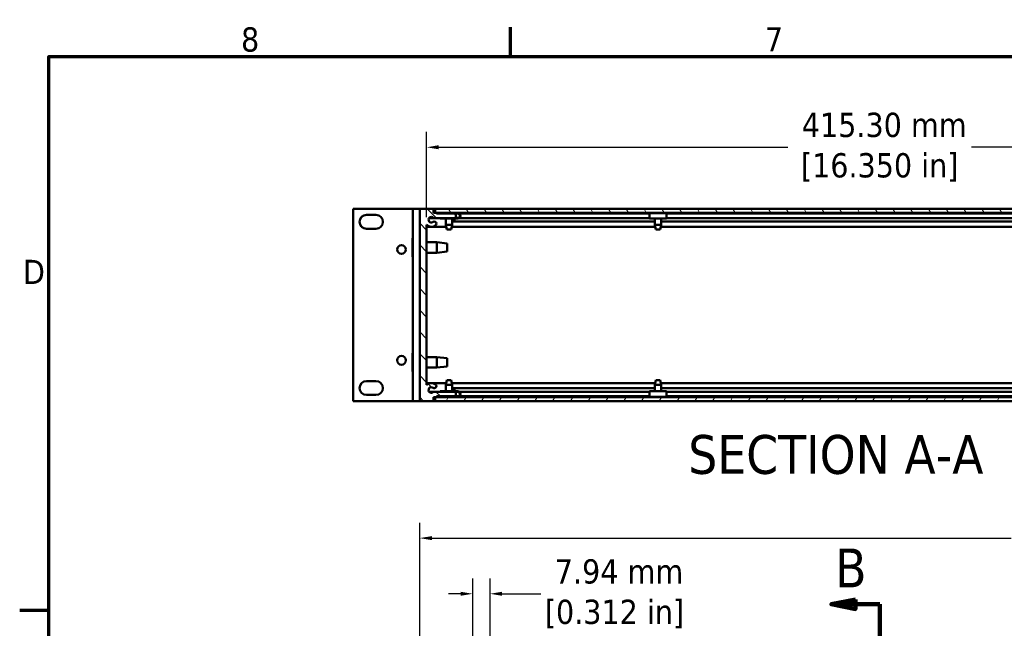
# Model space of a CAD drawing. Header units: millimetres. Extents: x 6 to 1913, y 34 to 1208.
# Tile 6 of 19: x 15 to 466, y 923 to 1202. Entities that reach past the tile are written whole.
import ezdxf

# ---------------------------------------------------------------- set-up
doc = ezdxf.new("R2010")
doc.units = ezdxf.units.MM
doc.header["$LTSCALE"] = 2.222222
doc.linetypes.add('DOUBLE_DASH_CHAIN', pattern=[1.2403, 0.6614, -0.0827, 0.1654, -0.0827, 0.1654, -0.0827])
for name, color, linetype, lineweight in [('Border (ANSI)', 7, 'Continuous', 70), ('Dimension (ANSI)', 7, 'Continuous', 25), ('Hatch (ANSI)', 7, 'Continuous', 18), ('Section Line (ANSI)', 7, 'DOUBLE_DASH_CHAIN', 100), ('Symbol (ANSI)', 7, 'Continuous', 25), ('Visible (ANSI)', 7, 'Continuous', 50)]:
    doc.layers.add(name, color=color, linetype=linetype, lineweight=lineweight)
doc.styles.add('Label Text (ANSI)', font='tahoma.ttf')
doc.styles.add('Note Text (ANSI)', font='tahoma.ttf')
doc.dimstyles.new('Default - mm (ANSI)', dxfattribs={"dimscale": 2.222222, "dimtxt": 5, "dimasz": 2.5, "dimexe": 3.175, "dimexo": 1.6002, "dimgap": 0.8, "dimtad": 0, "dimtih": 1, "dimtoh": 1, "dimrnd": 1e-08, "dimzin": 0, "dimdsep": 46, "dimtxsty": 'Note Text (ANSI)', "dimcen": 0.09, "dimdle": 10, "dimclrd": 256, "dimclre": 256, "dimclrt": 256, "dimadec": 1, "dimazin": 0, "dimtfac": 0.6096, "dimtofl": 0, "dimtmove": 0, "dimatfit": 3, "dimldrblk": 'Filled-1', "dimfxl": 1, "dimtolj": 1, "dimtzin": 0, "dimlwd": -1, "dimlwe": -1, "dimarcsym": 0})

# ---------------------------------------------------------------- blocks, each defined once
blk = doc.blocks.new('Borders Default Border')
at = {"layer": 'Border (ANSI)'}
for p, q in [((107.95, 533.4), (107.95, 539.42)), ((12.7, 419.1), (6.68, 419.1))]:
    blk.add_line(p, q, dxfattribs=at)
at = {"layer": 'Border (ANSI)', "flags": 128}
blk.add_lwpolyline([(12.7, 25.4), (12.7, 533.4), (850.9, 533.4), (850.9, 25.4), (12.7, 25.4)], dxfattribs=at)
at = {"layer": 'Border (ANSI)', "char_height": 5, "attachment_point": 7, "style": 'Note Text (ANSI)'}
for s, insert in [('8', (52.34, 534.3)), ('7', (160.38, 534.42)), ('D', (7.35, 486.45))]:
    blk.add_mtext(s, dxfattribs=dict(at, insert=insert))
blk = doc.blocks.new('2dTransSection1')
at = {"layer": 'Section Line (ANSI)', "linetype": 'Continuous'}
for p, q in [((179.06, 421.4), (174.06, 420.4)), ((179.06, 420.4), (174.06, 420.4)), ((174.06, 420.4), (179.06, 419.4)), ((179.06, 419.4), (179.06, 421.4)), ((184.06, 420.4), (179.06, 420.4)), ((184.06, 420.4), (184.06, 404.83)), ((184.06, 216.94), (184.06, 201.37)), ((179.06, 202.37), (174.06, 201.37)), ((179.06, 201.37), (174.06, 201.37)), ((174.06, 201.37), (179.06, 200.37)), ((179.06, 200.37), (179.06, 202.37)), ((184.06, 201.37), (179.06, 201.37))]:
    blk.add_line(p, q, dxfattribs=at)
at = {"layer": 'Section Line (ANSI)', "linetype": 'DOUBLE_DASH_CHAIN', "ltscale": 23.434589}
blk.add_line((184.06, 420.4), (184.06, 201.37), dxfattribs=at)
at = {"layer": 'Section Line (ANSI)', "linetype": 'Continuous', "flags": 128}
for points in [[(179.06, 421.4), (174.06, 420.4), (179.06, 419.4), (179.06, 421.4)], [(179.06, 202.37), (174.06, 201.37), (179.06, 200.37), (179.06, 202.37)]]:
    blk.add_lwpolyline(points, dxfattribs=at)
at = {"layer": 'Section Line (ANSI)'}
for points in [[(179.06, 421.4), (174.06, 420.4), (179.06, 419.4), (179.06, 421.4)], [(179.06, 202.37), (174.06, 201.37), (179.06, 200.37), (179.06, 202.37)]]:
    blk.add_solid(points, dxfattribs=at)
at = {"layer": 'Section Line (ANSI)', "char_height": 8, "attachment_point": 7, "style": 'Label Text (ANSI)'}
for insert in [(174.88, 423.9), (174.88, 189.87)]:
    blk.add_mtext('B', dxfattribs=dict(at, insert=insert))
blk = doc.blocks.new('*D17')
at = {"layer": 'Defpoints', "color": 0, "transparency": 16777216}
for p in [(198.2, 964.54), (198.2, 915.65), (619.85, 915.65)]:
    blk.add_point(p, dxfattribs=at)
at = {"layer": 'Dimension (ANSI)', "transparency": 16777216}
for p, q in [((198.2, 919.2), (198.2, 971.59)), ((619.85, 919.2), (619.85, 971.59)), ((203.76, 964.54), (469.22, 964.54)), ((614.3, 964.54), (553.38, 964.54))]:
    blk.add_line(p, q, dxfattribs=at)
for points in [[(203.76, 965.46), (203.76, 963.61), (198.2, 964.54)], [(614.3, 965.46), (614.3, 963.61), (619.85, 964.54)]]:
    blk.add_solid(points, dxfattribs=at)
at = {"layer": 'Dimension (ANSI)', "transparency": 16777216, "insert": (511.3, 964.54), "char_height": 11.1111, "attachment_point": 5, "style": 'Note Text (ANSI)'}
blk.add_mtext('\\A1; 421.65 mm\\P[16.600 in]', dxfattribs=at)
blk = doc.blocks.new('Filled-1')
at = {"color": 0}
for p, q in [((0, 0), (-1, 0.333)), ((-1, 0.333), (-1, -0.333)), ((-1, 0), (0, 0)), ((-1, -0.333), (0, 0))]:
    blk.add_line(p, q, dxfattribs=at)
at = {"color": 0, "flags": 128}
blk.add_lwpolyline([(-1, -0.333), (0, 0), (-1, 0.333), (-1, -0.333)], dxfattribs=at)
at = {"color": 0}
blk.add_solid([(-1, -0.333), (0, 0), (-1, 0.333), (-1, -0.333)], dxfattribs=at)
blk = doc.blocks.new('*D19')
at = {"layer": 'Defpoints', "color": 0, "transparency": 16777216}
for p in [(201.38, 1143.7), (201.38, 1108.14), (616.68, 1108.14)]:
    blk.add_point(p, dxfattribs=at)
at = {"layer": 'Dimension (ANSI)', "transparency": 16777216}
for p, q in [((201.38, 1111.7), (201.38, 1150.76)), ((616.68, 1111.7), (616.68, 1150.76)), ((206.93, 1143.7), (366.94, 1143.7)), ((611.12, 1143.7), (451.11, 1143.7))]:
    blk.add_line(p, q, dxfattribs=at)
for points in [[(206.93, 1144.63), (206.93, 1142.77), (201.38, 1143.7)], [(611.12, 1144.63), (611.12, 1142.77), (616.68, 1143.7)]]:
    blk.add_solid(points, dxfattribs=at)
at = {"layer": 'Dimension (ANSI)', "transparency": 16777216, "insert": (409.03, 1143.7), "char_height": 11.1111, "attachment_point": 5, "style": 'Note Text (ANSI)'}
blk.add_mtext('\\A1; 415.30 mm\\P[16.350 in]', dxfattribs=at)
blk = doc.blocks.new('*D27')
at = {"layer": 'Defpoints', "color": 0, "transparency": 16777216}
for p in [(230.42, 939.02), (222.48, 889.88), (230.42, 889.88)]:
    blk.add_point(p, dxfattribs=at)
at = {"layer": 'Dimension (ANSI)', "transparency": 16777216}
for p, q in [((222.48, 893.44), (222.48, 946.08)), ((230.42, 893.44), (230.42, 946.08)), ((216.92, 939.02), (211.37, 939.02)), ((235.97, 939.02), (253.7, 939.02))]:
    blk.add_line(p, q, dxfattribs=at)
for points in [[(216.92, 939.95), (216.92, 938.1), (222.48, 939.02)], [(235.97, 939.95), (235.97, 938.1), (230.42, 939.02)]]:
    blk.add_solid(points, dxfattribs=at)
at = {"layer": 'Dimension (ANSI)', "transparency": 16777216, "insert": (287.48, 939.02), "char_height": 11.1111, "attachment_point": 5, "style": 'Note Text (ANSI)'}
blk.add_mtext('\\A1; 7.94 mm\\P[0.312 in]', dxfattribs=at)

msp = doc.modelspace()

# ---------------------------------------------------------------- hatches: boundary and pattern name
at = {"layer": 'Hatch (ANSI)'}
h = msp.add_hatch(dxfattribs=at)
h.set_pattern_fill('ANSI31', color=256, scale=56.444444, angle=90, style=0)
h.set_pattern_definition([(135, (0, 0), (-4.98903, -4.98903), [])])
edge = h.paths.add_edge_path()
edge.add_line((198.201, 1027.384), (204.551, 1027.384))
edge.add_line((204.551, 1027.384), (204.551, 1029.213))
edge.add_line((204.551, 1029.213), (205.821, 1029.213))
edge.add_line((205.821, 1029.213), (205.821, 1029.594))
edge.add_line((205.821, 1029.594), (214.711, 1029.594))
edge.add_line((214.711, 1029.594), (214.711, 1031.626))
edge.add_line((214.711, 1031.626), (204.521, 1031.626))
edge.add_ellipse((203.535, 1032.426), major_axis=(0.986, -0.8), ratio=1, start_angle=91.64422, end_angle=360, ccw=False)
edge.add_ellipse((204.885, 1034.191), major_axis=(-0.579, -0.757), ratio=1, start_angle=0, end_angle=179.99995)
edge.add_ellipse((203.535, 1032.426), major_axis=(1.929, 2.522), ratio=1, start_angle=0, end_angle=80.24956)
edge.add_line((201.376, 1034.754), (201.376, 1108.144))
edge.add_ellipse((203.535, 1110.471), major_axis=(-2.16, -2.327), ratio=1, start_angle=0, end_angle=80.27895)
edge.add_ellipse((204.886, 1108.706), major_axis=(0.579, -0.757), ratio=1, start_angle=0, end_angle=52.59229)
edge.add_ellipse((204.885, 1108.706), major_axis=(0.953, 0), ratio=1, start_angle=0, end_angle=127.39855)
edge.add_ellipse((203.535, 1110.472), major_axis=(0.771, -1.009), ratio=1, start_angle=91.64419, end_angle=360, ccw=False)
edge.add_line((204.521, 1111.272), (214.711, 1111.272))
edge.add_line((214.711, 1111.272), (214.711, 1113.304))
edge.add_line((214.711, 1113.304), (205.821, 1113.304))
edge.add_line((205.821, 1113.304), (205.821, 1113.685))
edge.add_line((205.821, 1113.685), (204.551, 1113.685))
edge.add_line((204.551, 1113.685), (204.551, 1115.514))
edge.add_line((204.551, 1115.514), (198.201, 1115.514))
edge.add_line((198.201, 1115.514), (198.201, 1027.384))
h = msp.add_hatch(dxfattribs=at)
h.set_pattern_fill('ANSI31', color=256, scale=56.444444, angle=75, style=0)
h.set_pattern_definition([(120, (0, 0), (-6.11029, -3.527778), [])])
h.paths.add_polyline_path([(205.315, 1115.514), (205.315, 1113.714), (612.765, 1113.714), (612.765, 1115.514)])
h = msp.add_hatch(dxfattribs=at)
h.set_pattern_fill('ANSI31', color=256, scale=56.444444, angle=15, style=0)
h.set_pattern_definition([(60, (0, 0), (-6.11029, 3.527778), [])])
h.paths.add_polyline_path([(612.736, 1027.384), (612.736, 1029.184), (205.286, 1029.184), (205.286, 1027.384)])

# ---------------------------------------------------------------- linework, layer by layer
at = {"layer": 'Visible (ANSI)'}
for p, q in [((167.721, 1115.5), (168.721, 1115.5)), ((167.721, 1027.37), (167.721, 1115.5)), ((194.026, 1115.5), (168.721, 1115.5)), ((195.026, 1115.5), (194.026, 1115.5)), ((195.026, 1115.5), (197.026, 1115.5)), ((195.026, 1027.37), (195.026, 1115.5)), ((198.201, 1115.5), (197.026, 1115.5)), ((204.551, 1115.514), (198.201, 1115.514)), ((198.201, 1115.514), (198.201, 1027.384)), ((204.551, 1113.685), (204.551, 1115.514)), ((204.551, 1115.514), (205.315, 1115.514)), ((205.315, 1115.514), (205.315, 1113.714)), ((612.765, 1115.514), (205.315, 1115.514)), ((173.791, 1112.71), (178.161, 1112.71)), ((202.548, 1111.272), (204.521, 1111.272)), ((204.521, 1111.272), (214.711, 1111.272)), ((205.315, 1113.714), (204.551, 1113.714)), ((205.821, 1113.685), (204.551, 1113.685)), ((205.315, 1113.714), (612.765, 1113.714)), ((205.821, 1113.685), (210.192, 1113.685)), ((205.821, 1113.304), (205.821, 1113.685)), ((214.711, 1113.304), (205.821, 1113.304)), ((207.511, 1113.56), (215.661, 1113.56)), ((207.511, 1113.304), (207.511, 1113.56)), ((207.511, 1111.048), (207.511, 1111.272)), ((215.661, 1111.048), (207.511, 1111.048)), ((210.192, 1113.714), (210.192, 1113.56)), ((210.192, 1111.048), (210.192, 1108.097)), ((213.037, 1113.714), (213.037, 1113.56)), ((213.037, 1113.685), (306.017, 1113.685)), ((213.037, 1111.048), (213.037, 1108.097)), ((214.076, 1111.048), (214.076, 1109.659)), ((214.711, 1111.272), (214.711, 1113.304)), ((215.661, 1113.304), (214.711, 1113.304)), ((214.711, 1111.304), (215.661, 1111.304)), ((216.378, 1111.272), (303.501, 1111.272)), ((216.422, 1113.304), (303.501, 1113.304)), ((303.501, 1113.56), (311.351, 1113.56)), ((303.501, 1111.048), (303.501, 1113.56)), ((303.501, 1111.048), (311.351, 1111.048)), ((306.017, 1113.714), (306.017, 1113.56)), ((306.017, 1111.048), (306.017, 1108.097)), ((308.862, 1113.714), (308.862, 1113.56)), ((308.862, 1113.685), (509.217, 1113.685)), ((308.862, 1111.048), (308.862, 1108.097)), ((311.351, 1113.56), (311.351, 1111.048)), ((311.351, 1113.304), (506.701, 1113.304)), ((311.351, 1111.272), (506.701, 1111.272)), ((178.161, 1106.36), (173.791, 1106.36)), ((201.376, 1034.754), (201.376, 1108.144)), ((201.376, 1107.296), (210.352, 1107.296)), ((210.192, 1108.097), (213.037, 1108.097)), ((210.612, 1105.989), (210.192, 1108.097)), ((212.618, 1105.989), (210.612, 1105.989)), ((212.618, 1105.989), (213.037, 1108.097)), ((212.878, 1107.296), (306.177, 1107.296)), ((213.037, 1109.659), (306.017, 1109.659)), ((306.017, 1108.097), (308.862, 1108.097)), ((306.437, 1105.989), (306.017, 1108.097)), ((308.443, 1105.989), (306.437, 1105.989)), ((308.443, 1105.989), (308.862, 1108.097)), ((308.703, 1107.296), (509.377, 1107.296)), ((308.862, 1109.659), (509.217, 1109.659)), ((194.955, 1093.505), (194.955, 1101.964)), ((194.955, 1101.964), (195.026, 1101.964)), ((201.376, 1100.148), (206.055, 1100.148)), ((206.055, 1095.322), (206.055, 1100.148)), ((210.83, 1099.614), (206.055, 1100.148)), ((210.83, 1099.614), (210.83, 1095.855)), ((194.955, 1093.505), (195.026, 1093.505)), ((201.376, 1095.322), (206.055, 1095.322)), ((210.83, 1095.855), (206.055, 1095.322)), ((194.955, 1040.905), (194.955, 1049.364)), ((194.955, 1049.364), (195.026, 1049.364)), ((201.376, 1047.548), (206.055, 1047.548)), ((206.055, 1042.722), (206.055, 1047.548)), ((210.83, 1047.014), (206.055, 1047.548)), ((210.83, 1047.014), (210.83, 1043.255)), ((201.376, 1042.722), (206.055, 1042.722)), ((210.83, 1043.255), (206.055, 1042.722)), ((194.955, 1040.905), (195.026, 1040.905)), ((173.791, 1036.51), (178.161, 1036.51)), ((201.376, 1035.601), (210.323, 1035.601)), ((210.583, 1036.909), (210.164, 1034.801)), ((213.009, 1034.801), (210.164, 1034.801)), ((210.164, 1031.85), (210.164, 1034.801)), ((210.583, 1036.909), (212.59, 1036.909)), ((212.59, 1036.909), (213.009, 1034.801)), ((212.85, 1035.601), (306.148, 1035.601)), ((213.009, 1031.85), (213.009, 1034.801)), ((306.408, 1036.909), (305.989, 1034.801)), ((308.834, 1034.801), (305.989, 1034.801)), ((305.989, 1031.85), (305.989, 1034.801)), ((306.408, 1036.909), (308.415, 1036.909)), ((308.415, 1036.909), (308.834, 1034.801)), ((308.675, 1035.601), (509.348, 1035.601)), ((308.834, 1031.85), (308.834, 1034.801)), ((178.161, 1030.16), (173.791, 1030.16)), ((202.548, 1031.626), (204.521, 1031.626)), ((214.711, 1031.626), (204.521, 1031.626)), ((204.551, 1027.384), (204.551, 1029.213)), ((204.551, 1029.213), (205.821, 1029.213)), ((204.551, 1029.184), (205.286, 1029.184)), ((612.736, 1029.184), (205.286, 1029.184)), ((205.286, 1029.184), (205.286, 1027.384)), ((205.821, 1029.213), (205.821, 1029.594)), ((205.821, 1029.594), (214.711, 1029.594)), ((205.821, 1029.213), (210.164, 1029.213)), ((207.511, 1031.626), (207.511, 1031.85)), ((207.511, 1031.85), (215.661, 1031.85)), ((207.511, 1029.338), (207.511, 1029.594)), ((215.661, 1029.338), (207.511, 1029.338)), ((210.164, 1029.184), (210.164, 1029.338)), ((213.009, 1033.239), (305.989, 1033.239)), ((213.009, 1029.184), (213.009, 1029.338)), ((213.009, 1029.213), (305.989, 1029.213)), ((214.076, 1033.239), (214.076, 1031.85)), ((214.711, 1029.594), (214.711, 1031.626)), ((215.661, 1031.594), (214.711, 1031.594)), ((214.711, 1029.594), (215.661, 1029.594)), ((216.378, 1031.626), (303.501, 1031.626)), ((216.422, 1029.594), (303.501, 1029.594)), ((311.351, 1031.85), (303.501, 1031.85)), ((303.501, 1029.338), (303.501, 1031.85)), ((311.351, 1029.338), (303.501, 1029.338)), ((305.989, 1029.184), (305.989, 1029.338)), ((308.834, 1033.239), (509.189, 1033.239)), ((308.834, 1029.184), (308.834, 1029.338)), ((308.834, 1029.213), (509.189, 1029.213)), ((311.351, 1031.85), (311.351, 1029.338)), ((311.351, 1031.626), (506.701, 1031.626)), ((311.351, 1029.594), (506.701, 1029.594)), ((167.721, 1027.37), (168.721, 1027.37)), ((194.026, 1027.37), (168.721, 1027.37)), ((195.026, 1027.37), (194.026, 1027.37)), ((195.026, 1027.37), (197.026, 1027.37)), ((198.201, 1027.37), (197.026, 1027.37)), ((198.201, 1027.384), (204.551, 1027.384)), ((198.201, 1027.37), (198.201, 1027.384)), ((205.286, 1027.384), (204.551, 1027.384)), ((205.286, 1027.384), (612.736, 1027.384))]:
    msp.add_line(p, q, dxfattribs=at)
for centre in [(189.819, 1096.835), (189.819, 1046.035)]:
    msp.add_circle(centre, 1.994, dxfattribs=at)
for centre, radius, start, end in [((173.791, 1109.535), 3.175, 90, 270), ((178.161, 1109.535), 3.175, 270, 90), ((203.535, 1110.472), 1.27, 39.05012, 307.40593), ((215.661, 1112.304), 1.256, 270, 90), ((215.661, 1112.304), 1, 270, 90), ((203.535, 1110.471), 3.175, 227.13614, 307.41509), ((204.885, 1108.706), 0.953, 0.00738, 127.40593), ((204.886, 1108.706), 0.953, 307.41509, 0.00738), ((173.791, 1033.335), 3.175, 90, 270), ((178.161, 1033.335), 3.175, 270, 90), ((203.535, 1032.426), 3.175, 52.59405, 132.84361), ((203.535, 1032.426), 1.27, 52.5941, 320.94988), ((204.885, 1034.191), 0.952, 232.5941, 52.59405), ((215.661, 1030.594), 1.256, 270, 90), ((215.661, 1030.594), 1, 270, 90)]:
    msp.add_arc(centre, radius, start, end, dxfattribs=at)

# ---------------------------------------------------------------- block references
at = {"xscale": 2.222222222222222, "yscale": 2.222222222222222, "zscale": 2.222222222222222}
msp.add_blockref('Borders Default Border', (0, 0), dxfattribs=at)
at = {"layer": 'Section Line (ANSI)', "xscale": 2.222222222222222, "yscale": 2.222222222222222, "zscale": 2.222222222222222}
msp.add_blockref('2dTransSection1', (0, 0), dxfattribs=at)

# ---------------------------------------------------------------- texts
at = {"layer": 'Symbol (ANSI)', "insert": (321.294, 993.669), "char_height": 17.77778, "attachment_point": 7, "style": 'Label Text (ANSI)'}
msp.add_mtext('SECTION A-A', dxfattribs=at)

# ---------------------------------------------------------------- dimensions: what is measured, and where the dimension line sits
at = {"layer": 'Dimension (ANSI)'}
for base, p1, p2, text, picture, middle in [((201.376, 1143.7), (616.676, 1108.144), (201.376, 1108.144), ' <> mm\\X[16.350 in]', '*D19', (409.026, 1143.7)), ((198.201, 964.538), (619.851, 915.649), (198.201, 915.649), ' <> mm\\X[16.600 in]', '*D17', (511.299, 964.538)), ((230.418, 939.024), (222.48, 889.88), (230.418, 889.88), ' <> mm\\X[0.312 in]', '*D27', (287.478, 939.024))]:
    dim = msp.add_linear_dim(base=base, p1=p1, p2=p2, angle=180, text=text, dimstyle='Default - mm (ANSI)', override={"dimtih": 0, "dimtoh": 0, "dimdec": 2, "dimpost": '', "dimtp": 0, "dimtm": 0, "dimtdec": 2, "dimatfit": 1}, dxfattribs=at)
    dim.commit()
    dim.dimension.update_dxf_attribs({"geometry": picture, "text_midpoint": middle, "dimtype": 160})

doc.saveas('drawing.dxf')
